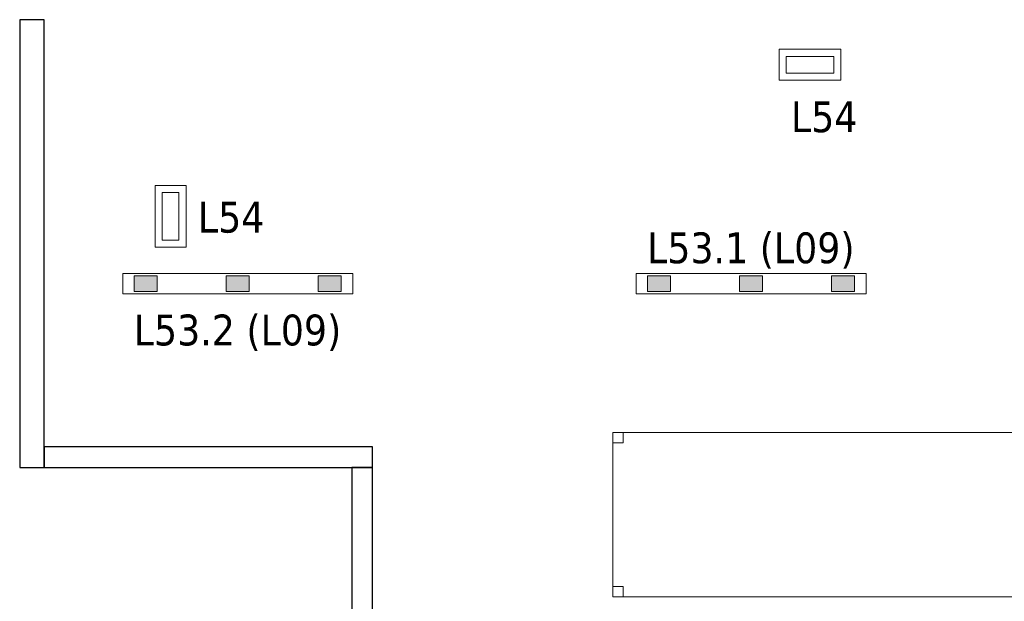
# Model space of a CAD drawing. Header units: metres. Extents: x 391.1 to 430.4, y 12.7 to 28.4.
# Tile 179 of 186: x 411.1 to 415.9, y 21.4 to 24.2. Entities that reach past the tile are written whole.
import ezdxf

# ---------------------------------------------------------------- set-up
doc = ezdxf.new("R2010")
doc.units = ezdxf.units.M
for name, color, linetype, lineweight in [('02_MOBILIARIO', 7, 'Continuous', 18), ('A-DETL-____-MBND', 7, 'Continuous', 18), ('A-DETL-GENF-OTLN', 7, 'Continuous', 18), ('A-WALL-____-MCUT', 7, 'Continuous', 25), ('A-WALL-____-OTLN', 7, 'Continuous', 25), ('E-LITE-____-IDEN', 7, 'Continuous', 30), ('E-LITE-EQPM-IDEN', 7, 'Continuous', 30)]:
    doc.layers.add(name, color=color, linetype=linetype, lineweight=lineweight)
doc.styles.add('Tahoma_4', font='tahoma.ttf', dxfattribs={"height": 0.15})

# ---------------------------------------------------------------- blocks, each defined once
blk = doc.blocks.new('Family - Envans PB-155364-02_ENLLUMENAT_P0')
at = {"layer": 'A-WALL-____-MCUT', "color": 253, "true_color": 0xaaaaaa}
for p, q in [((1.5978, 0.1), (0, 0.1)), ((0, 0.1), (0, 0)), ((1.5978, 0), (1.5978, 0.1)), ((0, 0), (1.5978, 0))]:
    blk.add_line(p, q, dxfattribs=at)
at = {"layer": 'A-WALL-____-OTLN', "color": 253, "true_color": 0xaaaaaa}
for p, q in [((1.5978, 0.1), (0, 0.1)), ((0, 0.1), (0, 0)), ((1.5978, 0), (1.5978, 0.1)), ((0, 0), (1.5978, 0))]:
    blk.add_line(p, q, dxfattribs=at)
at = {"layer": 'A-WALL-____-OTLN', "color": 253, "lineweight": 18, "true_color": 0xaaaaaa}
blk.add_line((0, 0), (1.5978, 0), dxfattribs=at)
blk = doc.blocks.new('Family - Envans PB-155485-02_ENLLUMENAT_P0')
at = {"layer": 'A-WALL-____-MCUT', "color": 253, "true_color": 0xaaaaaa}
for p, q in [((0, 0.12), (0, 0)), ((2.1798, 0.12), (0, 0.12)), ((2.1797, 0), (2.1798, 0.12)), ((0, 0), (2.1797, 0))]:
    blk.add_line(p, q, dxfattribs=at)
at = {"layer": 'A-WALL-____-OTLN', "color": 253, "true_color": 0xaaaaaa}
for p, q in [((0, 0.12), (0, 0)), ((2.1798, 0.12), (0, 0.12)), ((2.1797, 0), (2.1798, 0.12)), ((0, 0), (2.1797, 0))]:
    blk.add_line(p, q, dxfattribs=at)
at = {"layer": 'A-WALL-____-OTLN', "color": 253, "lineweight": 18, "true_color": 0xaaaaaa}
blk.add_line((0, 0), (2.1797, 0), dxfattribs=at)
blk = doc.blocks.new('Family - Mostrador 380X80_PB-155559-02_ENLLUMENAT_P0')
at = {"layer": 'A-DETL-____-MBND', "color": 253, "true_color": 0xaaaaaa}
for p, q in [((3.8, 2.8), (2.9999, 2.8)), ((2.9999, 2.8), (3.8, 2.8)), ((2.9999, 2.8), (2.9999, 0.8001)), ((2.9999, 0.8001), (2.9999, 2.8)), ((2.9999, 2.75), (2.9999, 2.8)), ((2.9999, 2.8), (3.0499, 2.8)), ((3.0499, 2.8), (2.9999, 2.8)), ((2.9999, 2.8), (2.9999, 2.75)), ((3.0499, 2.8), (3.0499, 2.75)), ((3.0499, 2.75), (3.0499, 2.8)), ((3.75, 2.75), (3.75, 2.8)), ((3.75, 2.8), (3.8, 2.8)), ((3.8, 2.8), (3.75, 2.8)), ((3.75, 2.8), (3.75, 2.75)), ((3.8, 2.8), (3.8, 0)), ((3.8, 0), (3.8, 2.8)), ((3.8, 2.8), (3.8, 2.75)), ((3.8, 2.75), (3.8, 2.8)), ((3.0499, 2.75), (2.9999, 2.75)), ((2.9999, 2.75), (3.0499, 2.75)), ((3.8, 2.75), (3.75, 2.75)), ((3.75, 2.75), (3.8, 2.75)), ((0, 0.7501), (0, 0.8001)), ((0, 0.8001), (0.05, 0.8001)), ((0.05, 0.8001), (0, 0.8001)), ((0, 0.8001), (0, 0.7501)), ((0, 0.8001), (0, 0)), ((0, 0), (0, 0.8001)), ((0, 0.8001), (2.9999, 0.8001)), ((2.9999, 0.8001), (0, 0.8001)), ((0.05, 0.8001), (0.05, 0.7501)), ((0.05, 0.7501), (0.05, 0.8001)), ((2.9499, 0.7501), (2.9499, 0.8001)), ((2.9499, 0.8001), (2.9999, 0.8001)), ((2.9999, 0.8001), (2.9499, 0.8001)), ((2.9499, 0.8001), (2.9499, 0.7501)), ((2.9999, 0.8001), (2.9999, 0.7501)), ((2.9999, 0.7501), (2.9999, 0.8001)), ((0.05, 0.7501), (0, 0.7501)), ((0, 0.7501), (0.05, 0.7501)), ((2.9999, 0.7501), (2.9499, 0.7501)), ((2.9499, 0.7501), (2.9999, 0.7501)), ((0, 0), (0, 0.05)), ((0, 0.05), (0.05, 0.05)), ((0.05, 0.05), (0, 0.05)), ((0, 0.05), (0, 0)), ((0.05, 0.05), (0.05, 0)), ((0.05, 0), (0.05, 0.05)), ((3.75, 0), (3.75, 0.05)), ((3.75, 0.05), (3.8, 0.05)), ((3.8, 0.05), (3.75, 0.05)), ((3.75, 0.05), (3.75, 0)), ((3.8, 0.05), (3.8, 0)), ((3.8, 0), (3.8, 0.05)), ((0, 0), (3.8, 0)), ((0.05, 0), (0, 0)), ((0, 0), (0.05, 0)), ((3.8, 0), (0, 0)), ((3.8, 0), (3.75, 0)), ((3.75, 0), (3.8, 0))]:
    blk.add_line(p, q, dxfattribs=at)
blk = doc.blocks.new('Family - Envans PB-155933-02_ENLLUMENAT_P0')
at = {"layer": 'A-WALL-____-MCUT', "color": 253, "true_color": 0xaaaaaa}
for p, q in [((1.9851, 0.1), (0, 0.1)), ((0, 0.1), (0, 0)), ((1.9851, 0), (1.9851, 0.1)), ((3.7251, 0.1), (3.7251, 0)), ((4.5251, 0.1), (3.7251, 0.1)), ((4.5251, 0), (4.5251, 0.1)), ((0, 0), (1.9851, 0)), ((3.7251, 0), (4.5251, 0))]:
    blk.add_line(p, q, dxfattribs=at)
at = {"layer": 'A-WALL-____-OTLN', "color": 253, "true_color": 0xaaaaaa}
for p, q in [((4.5251, 0.1), (0, 0.1)), ((0, 0.1), (0, 0)), ((3.7251, 0.1), (1.9851, 0.1)), ((1.9851, 0.1), (1.9851, 0)), ((3.7251, 0.1), (3.7251, 0)), ((4.5251, 0), (4.5251, 0.1)), ((0, 0), (4.5251, 0)), ((1.9851, 0), (3.7251, 0))]:
    blk.add_line(p, q, dxfattribs=at)
at = {"layer": 'A-WALL-____-OTLN', "color": 253, "lineweight": 18, "true_color": 0xaaaaaa}
blk.add_line((-0.05, 0), (4.5251, 0), dxfattribs=at)
blk = doc.blocks.new('LONDR55-XX_ZZ-ARQ-CAA-M3D-Londres55_ifc-1-02_ENLLUMENAT_P0')
at = {"layer": '02_MOBILIARIO', "color": 253, "lineweight": 18, "true_color": 0xaaaaaa}
blk.add_blockref('Family - Mostrador 380X80_PB-155559-02_ENLLUMENAT_P0', (413.9755, 21.3914), dxfattribs=at)
at = {"layer": 'A-WALL-____-OTLN', "color": 253, "lineweight": 18, "true_color": 0xaaaaaa, "rotation": 90}
for name, p in [('Family - Envans PB-155485-02_ENLLUMENAT_P0', (411.2064, 22.0208)), ('Family - Envans PB-155933-02_ENLLUMENAT_P0', (412.8042, 17.4957))]:
    blk.add_blockref(name, p, dxfattribs=at)
at = {"layer": 'A-WALL-____-OTLN', "color": 253, "lineweight": 18, "true_color": 0xaaaaaa}
blk.add_blockref('Family - Envans PB-155364-02_ENLLUMENAT_P0', (411.2064, 22.0208), dxfattribs=at)
blk = doc.blocks.new('ZYR_06_03 Emer Sostre Rect - 01 Emergencia Superficie 01-829055-02_ENLLUMENAT_P0')
at = {"layer": 'A-DETL-GENF-OTLN', "color": 6, "true_color": 0xff00ff}
for p, q in [((-0.15, 0.075), (0.15, 0.075)), ((-0.15, -0.075), (-0.15, 0.075)), ((0.15, 0.075), (0.15, -0.075)), ((-0.1157, 0.0407), (0.1157, 0.0407)), ((-0.1157, -0.0407), (-0.1157, 0.0407)), ((0.1157, 0.0407), (0.1157, -0.0407)), ((0.1157, -0.0407), (-0.1157, -0.0407)), ((0.15, -0.075), (-0.15, -0.075))]:
    blk.add_line(p, q, dxfattribs=at)
blk = doc.blocks.new('ZYR_06_02_05 LLuminària Suspesa - L09-850707-02_ENLLUMENAT_P0')
at = {"layer": 'A-DETL-GENF-OTLN', "true_color": 0x00c400}
h = blk.add_hatch(color=92, dxfattribs=at)
h.paths.add_polyline_path([(-0.504, 0.0375), (-0.504, -0.0375), (-0.392, -0.0375), (-0.392, 0.0375)])
h.paths.add_polyline_path([(-0.056, 0.0375), (-0.056, -0.0375), (0.056, -0.0375), (0.056, 0.0375)])
h.paths.add_polyline_path([(0.392, 0.0375), (0.392, -0.0375), (0.504, -0.0375), (0.504, 0.0375)])
at = {"layer": 'A-DETL-GENF-OTLN', "color": 92, "true_color": 0x00c400}
for p, q in [((-0.56, 0.05), (0.56, 0.05)), ((-0.56, -0.05), (-0.56, 0.05)), ((0.56, 0.05), (0.56, -0.05)), ((-0.392, 0.0375), (-0.504, 0.0375)), ((-0.504, 0.0375), (-0.504, -0.0375)), ((-0.504, 0.0375), (-0.392, 0.0375)), ((-0.504, -0.0375), (-0.504, 0.0375)), ((-0.392, -0.0375), (-0.392, 0.0375)), ((-0.392, 0.0375), (-0.392, -0.0375)), ((0.056, 0.0375), (-0.056, 0.0375)), ((-0.056, 0.0375), (-0.056, -0.0375)), ((-0.056, 0.0375), (0.056, 0.0375)), ((-0.056, -0.0375), (-0.056, 0.0375)), ((0.056, -0.0375), (0.056, 0.0375)), ((0.056, 0.0375), (0.056, -0.0375)), ((0.392, 0.0375), (0.392, -0.0375)), ((0.504, 0.0375), (0.392, 0.0375)), ((0.392, 0.0375), (0.504, 0.0375)), ((0.392, -0.0375), (0.392, 0.0375)), ((0.504, -0.0375), (0.504, 0.0375)), ((0.504, 0.0375), (0.504, -0.0375)), ((-0.504, -0.0375), (-0.392, -0.0375)), ((-0.392, -0.0375), (-0.504, -0.0375)), ((-0.056, -0.0375), (0.056, -0.0375)), ((0.056, -0.0375), (-0.056, -0.0375)), ((0.392, -0.0375), (0.504, -0.0375)), ((0.504, -0.0375), (0.392, -0.0375)), ((0.56, -0.05), (-0.56, -0.05))]:
    blk.add_line(p, q, dxfattribs=at)

msp = doc.modelspace()

# ---------------------------------------------------------------- block references
at = {"lineweight": 5}
msp.add_blockref('LONDR55-XX_ZZ-ARQ-CAA-M3D-Londres55_ifc-1-02_ENLLUMENAT_P0', (0, 0), dxfattribs=at)
at = {"layer": 'A-DETL-GENF-OTLN', "color": 6, "true_color": 0xff00ff}
msp.add_blockref('ZYR_06_03 Emer Sostre Rect - 01 Emergencia Superficie 01-829055-02_ENLLUMENAT_P0', (414.9352, 23.9814), dxfattribs=at)
at = {"layer": 'A-DETL-GENF-OTLN', "color": 6, "true_color": 0xff00ff, "rotation": 89.9999999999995}
msp.add_blockref('ZYR_06_03 Emer Sostre Rect - 01 Emergencia Superficie 01-829055-02_ENLLUMENAT_P0', (411.8216, 23.2439), dxfattribs=at)
at = {"layer": 'A-DETL-GENF-OTLN', "color": 92, "true_color": 0x00c400, "rotation": 180}
for p in [(412.1486, 22.9157), (414.6486, 22.9157)]:
    msp.add_blockref('ZYR_06_02_05 LLuminària Suspesa - L09-850707-02_ENLLUMENAT_P0', p, dxfattribs=at)

# ---------------------------------------------------------------- texts
at = {"layer": 'E-LITE-EQPM-IDEN', "char_height": 0.15, "width": 1.234599, "attachment_point": 1, "style": 'Tahoma_4'}
for s, insert in [('L53.1 (L09)', (414.1419, 23.1653)), ('L53.2 (L09)', (411.6419, 22.7653))]:
    msp.add_mtext(s, dxfattribs=dict(at, insert=insert))

# ---------------------------------------------------------------- next in the draw order: texts
at = {"layer": 'E-LITE-____-IDEN', "char_height": 0.15, "width": 0.38481, "attachment_point": 1, "style": 'Tahoma_4', "bg_fill": 3, "box_fill_scale": 1.25, "bg_fill_color": 256, "bg_fill_true_color": 13158600, "bg_fill_transparency": 0}
for insert in [(414.8429, 23.8032), (411.9545, 23.3144)]:
    msp.add_mtext('L54', dxfattribs=dict(at, insert=insert))

doc.saveas('drawing.dxf')
